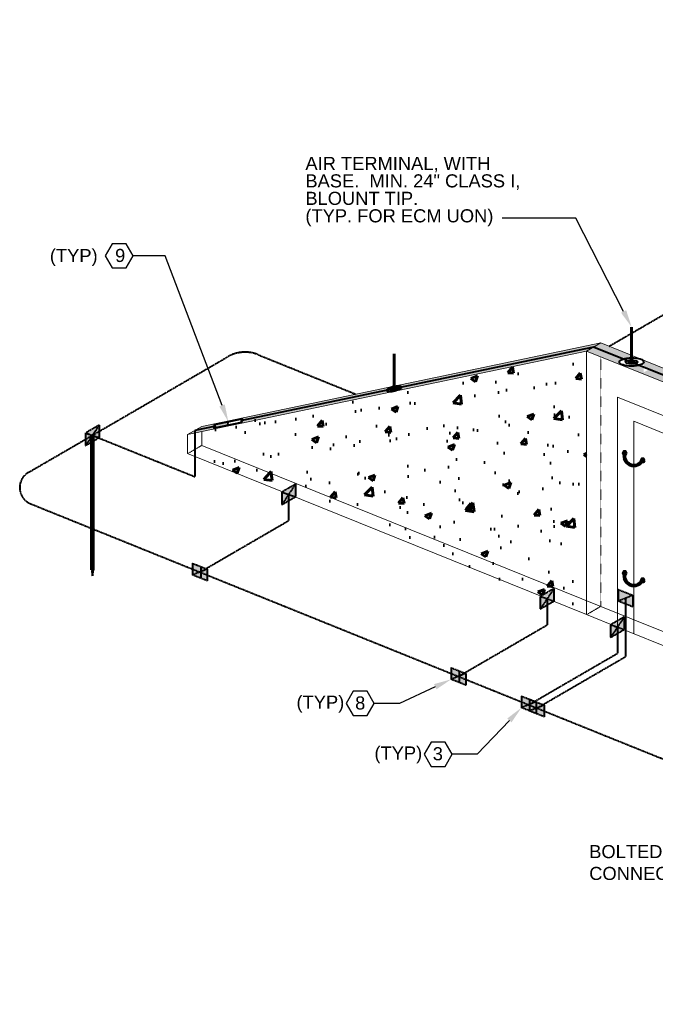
# Model space of a CAD drawing. Header units: inches. Extents: x 0 to 12596, y 259 to 10564.
# Tile 2 of 16: x 347 to 784, y 1365 to 2042. Entities that reach past the tile are written whole.
import ezdxf
from ezdxf import colors
from ezdxf.entities.mleader import LeaderData, LeaderLine
from ezdxf.math import Vec2, Vec3

# ---------------------------------------------------------------- set-up
doc = ezdxf.new("R2010")
doc.units = ezdxf.units.IN
doc.header["$MEASUREMENT"] = 0
doc.linetypes.add('DASHED2', pattern=[0.375, 0.25, -0.125])
doc.linetypes.add('HIDDEN2', pattern=[0.1875, 0.125, -0.0625])
for name, color, linetype, lineweight in [('E-ANNO-TEXT', 7, 'Continuous', 25), ('E-ISO-BLDG', 131, 'Continuous', 9), ('E-ISO-GES', 7, 'DASHED2', 40), ('E-ISO-LPS', 7, 'DASHED2', 40), ('E-LPS-COND', 3, 'DASHED2', 60)]:
    doc.layers.add(name, color=color, linetype=linetype, lineweight=lineweight)
doc.styles.get("Standard").update_dxf_attribs({"font": 'arial.ttf'})
doc.styles.add('Style-Arial', font='arial.ttf')
pattern_1 = [(50, (-1203.81, 87.964), (46.6219, -4.0789), [4.875, -53.625]), (355, (-1203.81, 87.964), (-9.0188, 48.8925), [3.9, -42.9]), (100.4514, (-1199.926, 87.624), (37.6031, 44.8136), [4.1431, -45.5742]), (46.1842, (-1203.81, 100.964), (69.3707, -10.7588), [7.3125, -80.4375]), (96.6356, (-1198.03, 100.07), (60.753, 63.3177), [6.2147, -68.3614]), (351.1842, (-1203.81, 100.964), (60.753, 63.3177), [5.85, -64.35]), (21, (-1197.31, 97.714), (38.79896, -26.1702), [4.875, -53.625]), (326, (-1197.31, 97.714), (15.8155, 47.13475), [3.9, -42.9]), (71.4514, (-1194.078, 95.533), (54.61445, 20.9645), [4.1431, -45.5742]), (37.5, (-1203.81, 87.964), (0.79039, 21.6381), [0, -42.38, 0, -43.55, 0, -43.0625]), (7.5, (-1203.81, 87.964), (17.09952, 25.63676), [0, -24.83, 0, -41.405, 0, -16.4125]), (327.5, (-1218.306, 87.964), (34.69846, -1.46607), [0, -16.25, 0, -50.7, 0, -67.275]), (317.5, (-1224.806, 87.964), (37.9071, 6.50682), [0, -21.125, 0, -33.67, 0, -47.775])]

msp = doc.modelspace()

# ---------------------------------------------------------------- hatches: boundary and pattern name
at = {"layer": 'E-ISO-GES'}
h = msp.add_hatch(color=256, dxfattribs=at)
h.dxf.hatch_style = 1
h.paths.add_polyline_path([(401.52, 1754.41), (401.52, 1763.03), (392.12, 1757.59), (392.12, 1748.96)])
at = {"layer": 'E-ISO-GES', "linetype": 'HIDDEN2'}
h = msp.add_hatch(color=256, dxfattribs=at)
h.dxf.hatch_style = 1
h.paths.add_polyline_path([(397.32, 1756), (396.32, 1756), (396.32, 1663.52), (397.32, 1663.52)])
at = {"layer": 'E-ISO-GES'}
h = msp.add_hatch(color=256, dxfattribs=at)
h.dxf.hatch_style = 1
h.paths.add_polyline_path([(536.39, 1713.79), (536.39, 1722.41), (526.99, 1716.97), (526.99, 1708.34)])
h = msp.add_hatch(color=256, dxfattribs=at)
h.dxf.hatch_style = 1
h.paths.add_polyline_path([(465.69, 1668.01), (465.69, 1660), (475.8, 1664.02)])
h.paths.add_polyline_path([(475.8, 1664.02), (465.69, 1660), (475.8, 1655.99)])
at = {"layer": 'E-ISO-GES', "linetype": 'HIDDEN2'}
h = msp.add_hatch(color=256, dxfattribs=at)
h.dxf.hatch_style = 1
h.paths.add_polyline_path([(396.82, 1663.52), (396.32, 1663.52), (396.82, 1659.46)])
h.paths.add_polyline_path([(397.32, 1663.52), (396.82, 1663.52), (396.82, 1659.46)])
at = {"layer": 'E-ISO-GES'}
h = msp.add_hatch(color=256, dxfattribs=at)
h.dxf.hatch_style = 1
h.paths.add_polyline_path([(714.03, 1642.11), (714.03, 1650.73), (704.63, 1645.29), (704.63, 1636.66)])
h = msp.add_hatch(color=256, dxfattribs=at)
h.dxf.hatch_style = 1
h.paths.add_polyline_path([(762.36, 1622.62), (762.36, 1631.24), (752.96, 1625.8), (752.96, 1617.17)])
h = msp.add_hatch(color=256, dxfattribs=at)
h.dxf.hatch_style = 1
h.paths.add_polyline_path([(643.34, 1596.34), (643.34, 1588.32), (653.44, 1592.34)])
h.paths.add_polyline_path([(653.44, 1592.34), (643.34, 1588.32), (653.44, 1584.31)])
h = msp.add_hatch(color=256, dxfattribs=at)
h.dxf.hatch_style = 1
h.paths.add_polyline_path([(691.66, 1576.84), (691.66, 1568.82), (701.77, 1572.85)])
h.paths.add_polyline_path([(701.77, 1572.85), (691.66, 1568.82), (701.77, 1564.82)])
at = {"layer": 'E-ISO-LPS', "linetype": 'Continuous', "transparency": 33554687}
h = msp.add_hatch(color=256, dxfattribs=at)
h.dxf.hatch_style = 1
edge = h.paths.add_edge_path()
edge.add_ellipse((767.39, 1806.37), major_axis=(4.2, 0.04), ratio=0.336663, start_angle=352.89485, end_angle=449.79804)
edge.add_line((767.39, 1807.78), (767.39, 1807.08))
edge.add_ellipse((767.39, 1806.37), major_axis=(2.1, 0.02), ratio=0.336663, start_angle=337.76542, end_angle=449.79804, ccw=False)
edge.add_arc((769.84, 1817.87), 11.76, 267.55172, 278.41817)
edge = h.paths.add_edge_path()
edge.add_ellipse((767.39, 1806.37), major_axis=(4.2, 0.04), ratio=0.336663, start_angle=89.79804, end_angle=135.25224)
edge.add_line((764.4, 1807.33), (765.74, 1806.79))
edge.add_ellipse((767.39, 1806.37), major_axis=(2.1, 0.02), ratio=0.336663, start_angle=89.79804, end_angle=141.5787, ccw=False)
edge.add_line((767.39, 1807.08), (767.39, 1807.78))
edge = h.paths.add_edge_path()
edge.add_ellipse((767.39, 1806.37), major_axis=(2.1, 0.02), ratio=0.336663, start_angle=141.5787, end_angle=296.42479, ccw=False)
edge.add_line((765.74, 1806.79), (764.4, 1807.33))
edge.add_ellipse((767.39, 1806.37), major_axis=(4.2, 0.04), ratio=0.336663, start_angle=135.25224, end_angle=302.75126)
edge.add_line((769.68, 1805.2), (768.33, 1805.75))
edge = h.paths.add_edge_path()
edge.add_ellipse((767.39, 1806.37), major_axis=(4.2, 0.04), ratio=0.336663, start_angle=302.75126, end_angle=352.89485)
edge.add_arc((769.84, 1817.87), 11.76, 267.55172, 278.41817, ccw=False)
edge.add_ellipse((767.39, 1806.37), major_axis=(2.1, 0.02), ratio=0.336663, start_angle=296.42479, end_angle=337.76542, ccw=False)
edge.add_line((768.33, 1805.75), (769.68, 1805.2))
at = {"layer": 'E-ISO-LPS', "linetype": 'HIDDEN2'}
h = msp.add_hatch(color=256, dxfattribs=at)
h.dxf.hatch_style = 1
edge = h.paths.add_edge_path()
edge.add_ellipse((767.39, 1806.37), major_axis=(2.1, 0.02), ratio=0.336663, start_angle=141.5787, end_angle=296.42479)
edge.add_line((768.33, 1805.75), (765.74, 1806.79))
edge = h.paths.add_edge_path()
edge.add_ellipse((767.39, 1806.37), major_axis=(2.1, 0.02), ratio=0.336663, start_angle=89.79804, end_angle=141.5787)
edge.add_line((765.74, 1806.79), (768.33, 1805.75))
edge.add_ellipse((767.39, 1806.37), major_axis=(2.1, 0.02), ratio=0.336663, start_angle=296.42479, end_angle=337.76542)
edge.add_arc((769.84, 1817.87), 11.76, 257.97563, 267.55172, ccw=False)
edge.add_line((767.39, 1806.37), (767.39, 1807.08))
edge = h.paths.add_edge_path()
edge.add_ellipse((767.39, 1806.37), major_axis=(2.1, 0.02), ratio=0.336663, start_angle=337.76542, end_angle=449.79804)
edge.add_line((767.39, 1807.08), (767.39, 1806.37))
edge.add_arc((769.84, 1817.87), 11.76, 257.97563, 267.55172)
at = {"layer": 'E-ISO-LPS', "linetype": 'Continuous', "transparency": 33554687}
h = msp.add_hatch(color=256, dxfattribs=at)
h.dxf.hatch_style = 1
edge = h.paths.add_edge_path()
edge.add_ellipse((604.22, 1787.98), major_axis=(1.26, 0.32), ratio=0.336663, start_angle=85.11611, end_angle=172.83011, ccw=False)
edge.add_line((604.22, 1788.43), (604.22, 1788.88))
edge.add_ellipse((604.22, 1787.98), major_axis=(2.53, 0.64), ratio=0.336663, start_angle=85.11611, end_angle=172.83011)
edge.add_line((601.68, 1787.45), (602.95, 1787.72))
edge = h.paths.add_edge_path()
edge.add_ellipse((604.22, 1787.98), major_axis=(2.53, 0.64), ratio=0.336663, start_angle=352.8301, end_angle=445.11611)
edge.add_line((604.22, 1788.88), (604.22, 1788.43))
edge.add_ellipse((604.22, 1787.98), major_axis=(1.26, 0.32), ratio=0.336663, start_angle=352.8301, end_angle=445.11611, ccw=False)
edge.add_line((605.48, 1788.25), (606.75, 1788.51))
edge = h.paths.add_edge_path()
edge.add_ellipse((604.22, 1787.98), major_axis=(2.53, 0.64), ratio=0.336663, start_angle=172.83011, end_angle=352.8301)
edge.add_line((606.75, 1788.51), (605.48, 1788.25))
edge.add_ellipse((604.22, 1787.98), major_axis=(1.26, 0.32), ratio=0.336663, start_angle=172.83011, end_angle=352.8301, ccw=False)
edge.add_line((602.95, 1787.72), (601.68, 1787.45))
at = {"layer": 'E-ISO-LPS'}
h = msp.add_hatch(color=256, dxfattribs=at)
h.dxf.hatch_style = 1
edge = h.paths.add_edge_path()
edge.add_ellipse((604.22, 1787.98), major_axis=(1.26, 0.32), ratio=0.336663, start_angle=0, end_angle=360)
at = {"layer": 'E-ISO-LPS', "transparency": 33554687}
h = msp.add_hatch(color=256, dxfattribs=at)
h.dxf.hatch_style = 1
h.paths.add_polyline_path([(480.84, 1763.34), (480.4, 1760.98), (489.8, 1762.93), (490.24, 1765.29)])
at = {"layer": 'E-ISO-LPS'}
h = msp.add_hatch(color=256, dxfattribs=at)
h.dxf.hatch_style = 1
h.paths.add_polyline_path([(761.82, 1745.02), (761.07, 1743.72), (761.82, 1742.42), (763.32, 1742.42), (764.07, 1743.72), (763.32, 1745.02)])
at = {"layer": 'E-ISO-LPS', "linetype": 'Continuous'}
h = msp.add_hatch(dxfattribs=at)
h.set_pattern_fill('NET3', color=256, scale=7)
h.set_pattern_definition([(0, (-1260.2911, 74.7803), (0, 0.875), []), (60, (-1260.2911, 74.7803), (-0.75777223, 0.4375), []), (120, (-1260.2911, 74.7803), (-0.75777223, -0.4375), [])])
h.paths.add_polyline_path([(775.37, 1738.55), (774.26, 1739, -0.880592), (763.13, 1743.49), (762.02, 1743.94, 0.902143)])
at = {"layer": 'E-ISO-LPS'}
h = msp.add_hatch(color=256, dxfattribs=at)
h.dxf.hatch_style = 1
h.paths.add_polyline_path([(774.22, 1740.08), (773.47, 1738.78), (774.22, 1737.48), (775.72, 1737.48), (776.47, 1738.78), (775.72, 1740.08)])
h = msp.add_hatch(color=256, dxfattribs=at)
h.dxf.hatch_style = 1
h.paths.add_polyline_path([(761.82, 1662.57), (761.07, 1661.27), (761.82, 1659.97), (763.32, 1659.97), (764.07, 1661.27), (763.32, 1662.57)])
at = {"layer": 'E-ISO-LPS', "linetype": 'Continuous'}
h = msp.add_hatch(dxfattribs=at)
h.set_pattern_fill('NET3', color=256, scale=7)
h.set_pattern_definition([(0, (-1260.2911, -7.6653), (0, 0.875), []), (60, (-1260.2911, -7.6653), (-0.75777223, 0.4375), []), (120, (-1260.2911, -7.6653), (-0.75777223, -0.4375), [])])
h.paths.add_polyline_path([(775.37, 1656.11), (774.26, 1656.56, -0.880592), (763.13, 1661.05), (762.02, 1661.5, 0.902143)])
at = {"layer": 'E-ISO-LPS'}
h = msp.add_hatch(color=256, dxfattribs=at)
h.dxf.hatch_style = 1
h.paths.add_polyline_path([(774.22, 1657.63), (773.47, 1656.33), (774.22, 1655.03), (775.72, 1655.03), (776.47, 1656.33), (775.72, 1657.63)])
h = msp.add_hatch(color=256, dxfattribs=at)
h.dxf.hatch_style = 1
h.paths.add_polyline_path([(758.2, 1650.06), (758.2, 1642.04), (768.3, 1646.06)])
h.paths.add_polyline_path([(768.3, 1646.06), (758.2, 1642.04), (768.3, 1638.03)])
h = msp.add_hatch(color=256, dxfattribs=at)
h.dxf.hatch_style = 1
h.paths.add_polyline_path([(697.26, 1574.58), (697.26, 1566.56), (707.36, 1570.59)])
h.paths.add_polyline_path([(707.36, 1570.59), (697.26, 1566.56), (707.36, 1562.56)])
at = {"layer": 'E-LPS-COND', "linetype": 'Continuous', "true_color": 0x939598, "transparency": 33554457}
h = msp.add_hatch(color=252, dxfattribs=at)
h.dxf.hatch_style = 1
edge = h.paths.add_edge_path()
edge.add_ellipse((604.22, 1787.98), major_axis=(5.06, 1.28), ratio=0.336663, start_angle=85.11611, end_angle=172.83011, ccw=False)
edge.add_line((604.22, 1789.79), (604.22, 1789.79))
edge.add_line((604.22, 1789.79), (472.01, 1762.13))
edge.add_line((472.01, 1762.13), (467.14, 1759.3))
edge.add_line((467.14, 1759.3), (480.62, 1762.15))
edge.add_line((480.62, 1762.15), (480.84, 1763.34))
edge.add_line((480.84, 1763.34), (499.64, 1767.24))
edge.add_line((499.64, 1767.24), (499.42, 1766.06))
edge.add_line((499.42, 1766.06), (599.14, 1786.92))
edge = h.paths.add_edge_path()
edge.add_ellipse((604.22, 1787.98), major_axis=(5.06, 1.28), ratio=0.336663, start_angle=172.83011, end_angle=260.98976, ccw=False)
edge.add_line((599.14, 1786.92), (499.42, 1766.06))
edge.add_line((499.42, 1766.06), (499.2, 1764.88))
edge.add_line((499.2, 1764.88), (480.4, 1760.98))
edge.add_line((480.4, 1760.98), (480.62, 1762.15))
edge.add_line((480.62, 1762.15), (467.14, 1759.3))
edge.add_line((467.14, 1759.3), (467.14, 1757.5))
edge.add_line((467.14, 1757.5), (603.85, 1786.1))
h.paths.add_polyline_path([(467.14, 1759.3), (462.28, 1756.48), (467.14, 1757.5)])
edge = h.paths.add_edge_path()
edge.add_line((741.29, 1816.66), (746.16, 1819.48))
edge.add_line((746.16, 1819.48), (604.58, 1789.86))
edge.add_ellipse((604.22, 1787.98), major_axis=(5.06, 1.28), ratio=0.336663, start_angle=352.83011, end_angle=440.98974, ccw=False)
edge.add_line((609.29, 1789.04), (741.29, 1816.66))
edge = h.paths.add_edge_path()
edge.add_line((736.42, 1813.83), (741.29, 1816.66))
edge.add_line((741.29, 1816.66), (609.29, 1789.04))
edge.add_ellipse((604.22, 1787.98), major_axis=(5.06, 1.28), ratio=0.336663, start_angle=264.67045, end_angle=352.83011, ccw=False)
edge.add_line((604.18, 1786.17), (736.42, 1813.83))
at = {"layer": 'E-LPS-COND', "linetype": 'Continuous', "true_color": 0x939598, "transparency": 33554610}
h = msp.add_hatch(dxfattribs=at)
h.set_pattern_fill('AR-CONC', color=252, scale=6.5)
h.set_pattern_definition(pattern_1)
edge = h.paths.add_edge_path()
edge.add_line((472.01, 1758.52), (472.01, 1749.04))
edge.add_line((472.01, 1749.04), (736.42, 1642.35))
edge.add_line((736.42, 1642.35), (736.42, 1813.83))
edge.add_line((736.42, 1813.83), (604.18, 1786.17))
edge.add_ellipse((604.22, 1787.98), major_axis=(5.06, 1.28), ratio=0.336663, start_angle=260.98976, end_angle=264.67045, ccw=False)
edge.add_ellipse((604.22, 1787.98), major_axis=(5.06, 1.28), ratio=0.336663, start_angle=264.67045, end_angle=620.98976)
edge.add_line((603.85, 1786.1), (472.01, 1758.52))
at = {"layer": 'E-LPS-COND', "linetype": 'Continuous', "true_color": 0x939598, "transparency": 33554457}
h = msp.add_hatch(color=252, dxfattribs=at)
h.dxf.hatch_style = 1
edge = h.paths.add_edge_path()
edge.add_line((746.16, 1819.48), (741.29, 1816.66))
edge.add_line((741.29, 1816.66), (761.73, 1808.41))
edge.add_ellipse((767.39, 1806.37), major_axis=(8.41, 0.09), ratio=0.336663, start_angle=89.79804, end_angle=132.12234, ccw=False)
edge.add_line((767.39, 1809.2), (767.39, 1810.91))
edge.add_line((767.39, 1810.91), (746.16, 1819.48))
edge = h.paths.add_edge_path()
edge.add_line((741.29, 1816.66), (736.42, 1813.83))
edge.add_line((736.42, 1813.83), (954.59, 1725.8))
edge.add_line((954.59, 1725.8), (954.59, 1726.31))
edge.add_ellipse((959.82, 1728.58), major_axis=(8.41, 0.09), ratio=0.336663, start_angle=130.2101, end_angle=231.35112, ccw=False)
edge.add_line((954.37, 1730.68), (779.34, 1801.3))
edge.add_line((779.34, 1801.3), (775.58, 1799.12))
edge.add_line((775.58, 1799.12), (775.58, 1802.82))
edge.add_line((775.58, 1802.82), (772.34, 1804.13))
edge.add_ellipse((767.39, 1806.37), major_axis=(8.41, 0.09), ratio=0.336663, start_angle=132.12234, end_angle=305.88115, ccw=False)
edge.add_line((761.73, 1808.41), (741.29, 1816.66))
h.paths.add_polyline_path([(784.21, 1804.13), (779.34, 1801.3), (954.37, 1730.68), (954.59, 1730.59), (954.59, 1735.38)], flags=17)
edge = h.paths.add_edge_path(flags=17)
edge.add_line((784.21, 1804.13), (775.58, 1807.61))
edge.add_line((775.58, 1807.61), (775.58, 1807.08))
edge.add_ellipse((767.39, 1806.37), major_axis=(8.41, 0.09), ratio=0.336663, start_angle=346.86985, end_angle=372.72623, ccw=False)
edge.add_line((775.58, 1805.81), (775.58, 1802.82))
edge.add_line((775.58, 1802.82), (779.34, 1801.3))
edge.add_line((779.34, 1801.3), (784.21, 1804.13))
edge = h.paths.add_edge_path()
edge.add_line((968.08, 1729.94), (967.65, 1729.68))
edge.add_ellipse((959.82, 1728.58), major_axis=(8.41, 0.09), ratio=0.336663, start_angle=307.79339, end_angle=381.22482, ccw=False)
edge.add_line((965, 1726.39), (976.19, 1721.88))
edge.add_line((976.19, 1721.88), (981.06, 1724.7))
edge.add_line((981.06, 1724.7), (968.08, 1729.94))
edge = h.paths.add_edge_path()
edge.add_ellipse((959.82, 1728.58), major_axis=(8.41, 0.09), ratio=0.336663, start_angle=277.32295, end_angle=307.79339, ccw=False)
edge.add_line((960.92, 1725.78), (958.35, 1724.29))
edge.add_line((958.35, 1724.29), (971.32, 1719.05))
edge.add_line((971.32, 1719.05), (976.19, 1721.88))
edge.add_line((976.19, 1721.88), (965, 1726.39))
edge = h.paths.add_edge_path()
edge.add_line((955.13, 1735.16), (954.59, 1735.38))
edge.add_line((954.59, 1735.38), (954.59, 1730.74))
edge.add_ellipse((959.82, 1728.58), major_axis=(8.41, 0.09), ratio=0.336663, start_angle=95.12576, end_angle=128.24496, ccw=False)
edge.add_arc((951.88, 1727.89), 7.97, 26.06418, 65.95585)
edge = h.paths.add_edge_path()
edge.add_line((959.82, 1733.27), (959.82, 1731.41))
edge.add_ellipse((959.82, 1728.58), major_axis=(8.41, 0.09), ratio=0.336663, start_angle=21.22482, end_angle=89.79804, ccw=False)
edge.add_line((967.65, 1729.68), (968.08, 1729.94))
edge.add_line((968.08, 1729.94), (959.82, 1733.27))
edge = h.paths.add_edge_path()
edge.add_line((959.82, 1733.27), (955.13, 1735.16))
edge.add_arc((951.88, 1727.89), 7.97, 26.06418, 65.95585, ccw=False)
edge.add_ellipse((959.82, 1728.58), major_axis=(8.41, 0.09), ratio=0.336663, start_angle=89.79804, end_angle=95.12576, ccw=False)
edge.add_line((959.82, 1731.41), (959.82, 1733.27))
edge = h.paths.add_edge_path()
edge.add_ellipse((959.82, 1728.58), major_axis=(8.41, 0.09), ratio=0.336663, start_angle=231.35112, end_angle=277.32295, ccw=False)
edge.add_line((954.59, 1726.31), (954.59, 1725.8))
edge.add_line((954.59, 1725.8), (958.35, 1724.29))
edge.add_line((958.35, 1724.29), (960.92, 1725.78))
at = {"layer": 'E-LPS-COND', "linetype": 'Continuous', "true_color": 0x939598, "transparency": 33554610}
h = msp.add_hatch(dxfattribs=at)
h.set_pattern_fill('AR-CONC', color=252, scale=6.5)
h.set_pattern_definition(pattern_1)
h.paths.add_polyline_path([(472.01, 1749.04), (467.14, 1746.21), (467.14, 1741.42), (527.3, 1717.15), (536.39, 1722.41), (536.39, 1713.79), (536.07, 1713.61), (704.95, 1645.47), (714.03, 1650.73), (714.03, 1642.11), (713.72, 1641.93), (736.42, 1632.77), (736.42, 1642.35)])

# ---------------------------------------------------------------- linework, layer by layer
at = {"layer": 'E-ANNO-TEXT'}
for points in [[(410.4, 1871.02), (420.01, 1871.02), (424.81, 1879.34), (420.01, 1887.66), (410.4, 1887.66), (405.6, 1879.34)], [(576.06, 1563.45), (585.67, 1563.45), (590.48, 1571.77), (585.67, 1580.09), (576.06, 1580.09), (571.26, 1571.77)], [(629.62, 1528.5), (639.23, 1528.5), (644.03, 1536.82), (639.23, 1545.14), (629.62, 1545.14), (624.82, 1536.82)]]:
    msp.add_lwpolyline(points, close=True, dxfattribs=at)
at = {"layer": 'E-ISO-BLDG', "lineweight": 9}
for p, q in [((736.42, 1813.83), (462.28, 1756.48)), ((746.16, 1819.48), (472.01, 1762.13)), ((736.42, 1813.83), (971.32, 1719.05)), ((736.42, 1813.83), (736.42, 1632.77)), ((746.16, 1819.48), (981.06, 1724.7)), ((959.82, 1552.21), (767.39, 1629.85))]:
    msp.add_line(p, q, dxfattribs=at)
at = {"layer": 'E-ISO-BLDG'}
for p, q in [((736.42, 1813.83), (746.16, 1819.48)), ((757.66, 1624.2), (757.66, 1782.19)), ((757.66, 1782.19), (950.09, 1704.54)), ((462.28, 1756.48), (472.01, 1762.13)), ((768.79, 1765.7), (938.96, 1697.03)), ((768.79, 1619.71), (768.79, 1765.7)), ((462.28, 1756.48), (462.28, 1743.39)), ((472.01, 1749.04), (472.01, 1758.52)), ((746.16, 1638.42), (472.01, 1749.04)), ((462.28, 1743.39), (736.42, 1632.77)), ((746.16, 1638.42), (767.39, 1629.85)), ((757.66, 1624.2), (736.42, 1632.77)), ((757.66, 1624.2), (950.09, 1546.56))]:
    msp.add_line(p, q, dxfattribs=at)
at = {"layer": 'E-ISO-BLDG', "linetype": 'HIDDEN2'}
for p, q in [((746.16, 1638.42), (746.16, 1809.91)), ((462.28, 1743.39), (472.01, 1749.04)), ((736.42, 1632.77), (746.16, 1638.42))]:
    msp.add_line(p, q, dxfattribs=at)
at = {"layer": 'E-ISO-GES'}
for p, q in [((751.88, 1817.17), (1138.54, 2041.57)), ((352.84, 1730.48), (489.68, 1809.88)), ((510.7, 1811.38), (577.88, 1784.28)), ((401.52, 1763.03), (392.12, 1757.59)), ((401.52, 1763.03), (392.12, 1748.96)), ((401.52, 1763.04), (401.52, 1754.41)), ((392.12, 1757.59), (392.12, 1748.96)), ((392.12, 1757.59), (401.52, 1754.41)), ((392.12, 1748.96), (401.52, 1754.41)), ((396.32, 1756), (397.32, 1756)), ((536.39, 1722.41), (526.99, 1716.97)), ((536.39, 1722.41), (526.99, 1708.34)), ((536.39, 1722.42), (536.39, 1713.79)), ((526.99, 1716.97), (526.99, 1708.34)), ((526.99, 1716.97), (536.39, 1713.79)), ((526.99, 1708.34), (536.39, 1713.79)), ((531.69, 1715.38), (531.69, 1697.38)), ((354.38, 1708.97), (1206.78, 1365.03)), ((470.74, 1662.01), (531.69, 1697.38)), ((465.69, 1668.03), (465.69, 1660)), ((465.69, 1668.01), (475.8, 1664.02)), ((465.69, 1668.01), (475.8, 1664.02)), ((396.32, 1663.52), (397.32, 1663.52)), ((396.32, 1663.52), (396.82, 1659.46)), ((396.82, 1659.46), (396.82, 1663.52)), ((397.32, 1663.52), (396.82, 1659.46)), ((475.8, 1664.02), (465.69, 1660)), ((475.8, 1655.99), (465.69, 1660)), ((714.03, 1650.74), (714.03, 1642.11)), ((714.03, 1650.73), (704.63, 1645.29)), ((714.03, 1650.73), (704.63, 1636.66)), ((704.63, 1645.29), (704.63, 1636.66)), ((704.63, 1645.29), (714.03, 1642.11)), ((704.63, 1636.66), (714.03, 1642.11)), ((709.33, 1643.7), (709.33, 1625.7)), ((762.36, 1631.24), (752.96, 1625.8)), ((762.36, 1631.24), (752.96, 1617.17)), ((762.36, 1631.25), (762.36, 1622.62)), ((648.39, 1590.33), (709.33, 1625.7)), ((752.96, 1625.8), (752.96, 1617.17)), ((752.96, 1625.8), (762.36, 1622.62)), ((757.66, 1624.2), (757.66, 1606.2)), ((752.96, 1617.17), (762.36, 1622.62)), ((696.71, 1570.84), (757.66, 1606.2)), ((643.34, 1596.35), (643.34, 1588.32)), ((643.34, 1596.34), (653.44, 1592.34)), ((643.34, 1596.34), (653.44, 1592.34)), ((653.44, 1592.34), (643.34, 1588.32)), ((653.44, 1584.31), (643.34, 1588.32)), ((691.66, 1576.85), (691.66, 1568.82)), ((691.66, 1576.84), (701.77, 1572.85)), ((691.66, 1576.84), (701.77, 1572.85)), ((701.77, 1572.85), (691.66, 1568.82)), ((697.26, 1574.58), (707.36, 1570.59)), ((707.36, 1570.59), (697.26, 1566.56)), ((701.77, 1564.82), (691.66, 1568.82))]:
    msp.add_line(p, q, dxfattribs=at)
at = {"layer": 'E-ISO-GES', "linetype": 'Continuous', "lineweight": 60}
for p, q in [((396.32, 1756), (396.32, 1663.52)), ((397.32, 1756), (397.32, 1663.52))]:
    msp.add_line(p, q, dxfattribs=at)
at = {"layer": 'E-ISO-GES'}
for centre, radius, start, end in [((501.72, 1789.13), 24, 68.02632, 120.1278), ((358.87, 1720.1), 12, 120.1278, 248.02633)]:
    msp.add_arc(centre, radius, start, end, dxfattribs=at)
at = {"layer": 'E-ISO-LPS', "linetype": 'Continuous', "lineweight": 60}
for p, q in [((767.39, 1806.37), (767.39, 1830.37)), ((604.22, 1787.98), (604.22, 1811.98))]:
    msp.add_line(p, q, dxfattribs=at)
at = {"layer": 'E-ISO-LPS', "linetype": 'Continuous'}
for p, q in [((741.29, 1816.66), (499.42, 1766.06)), ((976.19, 1721.88), (741.29, 1816.66)), ((481.61, 1762.36), (467.14, 1759.3)), ((489.8, 1762.93), (490.24, 1765.29)), ((762.02, 1743.94), (763.13, 1743.49)), ((774.26, 1739), (775.37, 1738.55)), ((762.02, 1661.5), (763.13, 1661.05)), ((774.26, 1656.56), (775.37, 1656.11)), ((763.25, 1644.05), (763.25, 1603.94))]:
    msp.add_line(p, q, dxfattribs=at)
at = {"layer": 'E-ISO-LPS'}
for p, q in [((499.2, 1764.88), (499.64, 1767.24)), ((467.14, 1759.3), (467.14, 1746.21)), ((480.4, 1760.98), (480.84, 1763.34)), ((396.82, 1756), (467.14, 1727.63)), ((467.14, 1746.21), (467.14, 1727.63)), ((773.47, 1738.78), (776.47, 1738.78)), ((774.81, 1738.78), (775.13, 1738.78)), ((471.29, 1665.76), (471.29, 1657.74)), ((475.8, 1664.02), (475.8, 1655.99)), ((773.47, 1656.33), (776.47, 1656.33)), ((774.81, 1656.33), (775.13, 1656.33)), ((758.2, 1650.07), (758.2, 1642.04)), ((758.2, 1650.06), (768.3, 1646.06)), ((758.2, 1650.06), (768.3, 1646.06)), ((768.3, 1646.06), (758.2, 1642.04)), ((768.3, 1646.06), (768.3, 1638.03)), ((768.3, 1638.03), (758.2, 1642.04)), ((702.31, 1568.58), (763.25, 1603.94)), ((648.93, 1594.09), (648.93, 1586.06)), ((653.44, 1592.34), (653.44, 1584.31)), ((697.26, 1574.59), (697.26, 1566.56)), ((697.26, 1574.58), (707.36, 1570.59)), ((701.77, 1572.85), (701.77, 1564.82)), ((707.36, 1570.59), (707.36, 1562.56)), ((707.36, 1562.56), (697.26, 1566.56))]:
    msp.add_line(p, q, dxfattribs=at)
at = {"layer": 'E-ISO-LPS', "linetype": 'Continuous'}
for points in [[(499.2, 1764.88), (480.4, 1760.98), (480.84, 1763.34), (499.64, 1767.24)], [(764.07, 1743.72), (763.32, 1745.02), (761.82, 1745.02), (761.07, 1743.72), (761.82, 1742.42), (763.32, 1742.42)], [(776.47, 1738.78), (775.72, 1740.08), (774.22, 1740.08), (773.47, 1738.78), (774.22, 1737.48), (775.72, 1737.48)], [(764.07, 1661.27), (763.32, 1662.57), (761.82, 1662.57), (761.07, 1661.27), (761.82, 1659.97), (763.32, 1659.97)], [(776.47, 1656.33), (775.72, 1657.63), (774.22, 1657.63), (773.47, 1656.33), (774.22, 1655.03), (775.72, 1655.03)]]:
    msp.add_lwpolyline(points, close=True, dxfattribs=at)
for centre, radius, start, end in [((768.97, 1741.94), 7.24, 163.91636, 332.13631), ((768.98, 1741.96), 6.05, 165.29255, 330.76012), ((768.97, 1659.49), 7.24, 163.91636, 332.13631), ((768.98, 1659.51), 6.05, 165.29255, 330.76012)]:
    msp.add_arc(centre, radius, start, end, dxfattribs=at)
for centre, major_axis in [((767.39, 1806.37), (8.41, 0.09)), ((767.39, 1806.37), (4.2, 0.04)), ((767.39, 1806.37), (2.1, 0.02)), ((604.22, 1787.98), (5.06, 1.28)), ((604.22, 1787.98), (2.53, 0.64)), ((604.22, 1787.98), (1.26, 0.32))]:
    msp.add_ellipse(centre, major_axis=major_axis, ratio=0.336663, dxfattribs=at)

# ---------------------------------------------------------------- texts
at = {"layer": 'E-ANNO-TEXT', "insert": (543.2, 1947.32), "char_height": 9, "attachment_point": 1, "line_spacing_factor": 0.8, "style": 'Style-Arial'}
msp.add_mtext_dynamic_manual_height_columns('\\A1;AIR TERMINAL, WITH BASE.  MIN. 24" CLASS I, BLOUNT TIP.\\P(TYP. FOR ECM UON)', width=157.6368, gutter_width=48, heights=[63.92], dxfattribs=at)
at = {"layer": 'E-ANNO-TEXT', "char_height": 9, "attachment_point": 1, "style": 'Style-Arial'}
for s, width, insert in [('(TYP)', 44.8756, (367.6, 1883.98)), ('(TYP)', 9, (537.09, 1577.14)), ('(TYP)', 9, (590.65, 1542.2)), ('BOLTED CLAMP CONNECTOR (TYP)', 117.7866, (738.25, 1474.46))]:
    msp.add_mtext_dynamic_manual_height_columns(s, width=width, gutter_width=48, heights=[0], dxfattribs=dict(at, insert=insert))
at = {"layer": 'E-ANNO-TEXT', "char_height": 9, "attachment_point": 1}
for s, insert in [('9', (412.43, 1884.08)), ('8', (577.37, 1576.59)), ('3', (630.72, 1541.69))]:
    msp.add_mtext_dynamic_manual_height_columns(s, width=11.1701, gutter_width=48, heights=[0], dxfattribs=dict(at, insert=insert))

# ---------------------------------------------------------------- leaders
at = {"layer": 'E-ANNO-TEXT'}
ml = msp.add_multileader_mtext('Standard', dxfattribs=at)
ml.set_content('', color=256)
ml.set_leader_properties()
ml.build(insert=Vec2(0, 0))
ml.multileader.update_dxf_attribs({"dogleg_length": 0.36, "arrow_head_size": 12, "scale": 48})
ctx = ml.context
ctx.base_point, ctx.scale, ctx.char_height, ctx.arrow_head_size, ctx.landing_gap_size, ctx.plane_origin = Vec3(669.85, 1905.11), 48, 8.64, 12, 4.32, Vec3(383.25, 1855.89)
ctx.text_align_type = 2
notes = []
notes.append((ctx, [(1, (1, 1, 0), (729.02, 1905.11), (-1, 0), 50.53, [(0, [(767.39, 1830.37)], 0, [])])]))
ctx.mtext.insert, ctx.mtext.alignment, ctx.mtext.flow_direction = Vec3(674.17, 1909.43), 3, 5
ml = msp.add_multileader_mtext('Standard', dxfattribs=at)
ml.set_content('', color=256)
ml.set_leader_properties()
ml.build(insert=Vec2(0, 0))
ml.multileader.update_dxf_attribs({"dogleg_length": 0.36, "arrow_head_size": 12, "scale": 48})
ctx = ml.context
ctx.base_point, ctx.scale, ctx.char_height, ctx.arrow_head_size, ctx.landing_gap_size, ctx.plane_origin = Vec3(416.17, 1879.21), 48, 8.64, 12, 4.32, Vec3(325.26, 1767.91)
ctx.text_align_type = 2
notes.append((ctx, [(1, (1, 1, 0), (446.87, 1879.21), (-1, 0), 22.06, [(0, [(490.24, 1765.29)], 0, [])])]))
ctx.mtext.insert, ctx.mtext.alignment, ctx.mtext.flow_direction = Vec3(420.49, 1883.53), 3, 5
ml = msp.add_multileader_mtext('Standard', dxfattribs=at)
ml.set_content('', color=256)
ml.set_leader_properties()
ml.build(insert=Vec2(0, 0))
ml.multileader.update_dxf_attribs({"dogleg_length": 0.36, "arrow_head_size": 12, "scale": 48})
ctx = ml.context
ctx.base_point, ctx.scale, ctx.char_height, ctx.arrow_head_size, ctx.landing_gap_size, ctx.plane_origin = Vec3(581.84, 1571.77), 48, 8.64, 12, 4.32, Vec3(413.9, 1556.58)
ctx.text_align_type = 2
notes.append((ctx, [(1, (1, 1, 0), (607.76, 1571.77), (-1, 0), 17.28, [(0, [(643.34, 1588.32)], 0, [])])]))
ctx.mtext.insert, ctx.mtext.alignment, ctx.mtext.flow_direction = Vec3(586.16, 1576.09), 3, 5
ml = msp.add_multileader_mtext('Standard', dxfattribs=at)
ml.set_content('', color=256)
ml.set_leader_properties()
ml.build(insert=Vec2(0, 0))
ml.multileader.update_dxf_attribs({"dogleg_length": 0.36, "arrow_head_size": 12, "scale": 48})
ctx = ml.context
ctx.base_point, ctx.scale, ctx.char_height, ctx.arrow_head_size, ctx.landing_gap_size, ctx.plane_origin = Vec3(635.39, 1536.82), 48, 8.64, 12, 4.32, Vec3(462.65, 1537.26)
ctx.text_align_type = 2
notes.append((ctx, [(1, (1, 1, 0), (661.31, 1536.82), (-1, 0), 17.28, [(0, [(691.66, 1568.82)], 0, [])])]))
ctx.mtext.insert, ctx.mtext.alignment, ctx.mtext.flow_direction = Vec3(639.71, 1541.14), 3, 5
for ctx, leaders in notes:
    for number, flags, end, landing, length, lines in leaders:
        leader = LeaderData()
        leader.index, (leader.has_last_leader_line, leader.has_dogleg_vector, leader.attachment_direction) = number, flags
        leader.last_leader_point, leader.dogleg_vector, leader.dogleg_length = Vec3(end), Vec3(landing), length
        for number, points, colour, breaks in lines:
            line = LeaderLine()
            line.index, line.vertices, line.color, line.breaks = number, Vec3.list(points), colors.encode_raw_color(colour), breaks
            leader.lines.append(line)
        ctx.leaders.append(leader)

doc.saveas('drawing.dxf')
